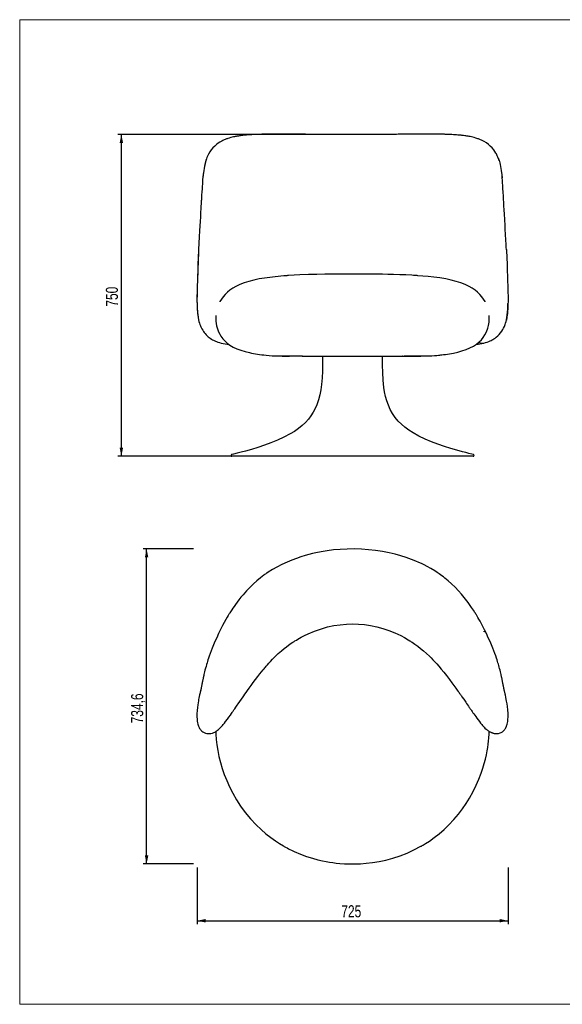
# Model space of a CAD drawing. Header units: millimetres. Extents: x 40 to 3320, y 40 to 2336.
# Tile 1 of 5: x 40 to 1304, y 40 to 2336. Entities that reach past the tile are written whole.
import ezdxf

# ---------------------------------------------------------------- set-up
doc = ezdxf.new("R2010")
doc.units = ezdxf.units.MM
doc.header["$LTSCALE"] = 8
doc.linetypes.add('PHANTOM', pattern=[12.7, 6.35, -1.27, 1.27, -1.27, 1.27, -1.27])
doc.layers.add('ANNOTAZIONI', color=8, linetype='Continuous')
doc.styles.add('SLDTEXTSTYLE4', font='ARIALN.TTF', dxfattribs={"width": 0.87})
doc.dimstyles.new('SLDDIMSTYLE0', dxfattribs={"dimtxt": 28, "dimasz": 20, "dimexe": 0, "dimexo": 0.0625, "dimgap": 7, "dimtad": 1, "dimdec": 1, "dimrnd": 1e-09, "dimzin": 12, "dimdsep": 46, "dimtxsty": 'SLDTEXTSTYLE4', "dimsah": 1, "dimcen": 0.09, "dimadec": 0, "dimazin": 3, "dimtfac": 1, "dimtdec": 1, "dimtofl": 0, "dimtmove": 0, "dimatfit": 3, "dimfxl": 1, "dimfrac": 2, "dimtolj": 1, "dimtzin": 12, "dimarcsym": 0})

# ---------------------------------------------------------------- blocks, each defined once
blk = doc.blocks.new('_D')
at = {"layer": 'ANNOTAZIONI', "transparency": 16777216}
for p, q in [((807.6, 2068.2), (268.9, 2068.2)), ((276.9, 1318.1), (276.9, 2068.2)), ((807.6, 1318.1), (268.9, 1318.1))]:
    blk.add_line(p, q, dxfattribs=at)
for points in [[(276.9, 2068.2), (272.9, 2048.2), (281, 2048.2)], [(276.9, 1318.1), (281, 1338.1), (272.9, 1338.1)]]:
    blk.add_solid(points, dxfattribs=at)
at = {"layer": 'ANNOTAZIONI', "transparency": 16777216, "insert": (240.8, 1666.8), "char_height": 28, "attachment_point": 1, "rotation": 90, "style": 'SLDTEXTSTYLE4'}
blk.add_mtext('750', dxfattribs=at)
blk = doc.blocks.new('_D_1')
at = {"layer": 'ANNOTAZIONI', "transparency": 16777216}
for p, q in [((445.2, 1101.9), (327.7, 1101.9)), ((335.7, 367.3), (335.7, 1101.9)), ((445.2, 367.3), (327.7, 367.3))]:
    blk.add_line(p, q, dxfattribs=at)
for points in [[(335.7, 1101.9), (331.7, 1081.9), (339.8, 1081.9)], [(335.7, 367.3), (339.8, 387.3), (331.7, 387.3)]]:
    blk.add_solid(points, dxfattribs=at)
at = {"layer": 'ANNOTAZIONI', "transparency": 16777216, "insert": (299.7, 695.1), "char_height": 28, "attachment_point": 1, "rotation": 90, "style": 'SLDTEXTSTYLE4'}
blk.add_mtext('734,6', dxfattribs=at)
blk = doc.blocks.new('_D_2')
at = {"layer": 'ANNOTAZIONI', "transparency": 16777216}
for p, q in [((453.2, 359.3), (453.2, 226.8)), ((1178.2, 359.3), (1178.2, 226.8)), ((453.2, 234.8), (1178.2, 234.8))]:
    blk.add_line(p, q, dxfattribs=at)
for points in [[(453.2, 234.8), (473.2, 230.8), (473.2, 238.9)], [(1178.2, 234.8), (1158.2, 238.9), (1158.2, 230.8)]]:
    blk.add_solid(points, dxfattribs=at)
at = {"layer": 'ANNOTAZIONI', "transparency": 16777216, "insert": (789.4, 270.9), "char_height": 28, "attachment_point": 1, "style": 'SLDTEXTSTYLE4'}
blk.add_mtext('725', dxfattribs=at)

msp = doc.modelspace()

# ---------------------------------------------------------------- linework, layer by layer
at = {"color": 7, "linetype": 'Continuous', "lineweight": 18}
for p, q in [((3320, 2336), (40, 2336)), ((40, 2336), (40, 40)), ((40, 40), (3320, 40))]:
    msp.add_line(p, q, dxfattribs=at)
at = {"color": 7, "linetype": 'Continuous', "lineweight": 25}
for p, q in [((1164.55, 1967.24), (1164.17, 1970.51)), ((1164.63, 1966.55), (1164.6, 1966.89)), ((1174.3, 1799.49), (1174.28, 1800.07)), ((598.16, 1731.3), (598.17, 1731.3)), ((1033.02, 1731.31), (1033, 1731.3)), ((676.18, 1551.72), (668.72, 1551.72)), ((698.73, 1551.72), (676.18, 1551.72)), ((698.54, 1551.72), (699.37, 1551.72)), ((699.72, 1551.72), (931.44, 1551.72)), ((745.58, 1551.72), (745.58, 1548.06)), ((885.58, 1548.06), (885.58, 1551.72)), ((932.61, 1551.72), (931.79, 1551.72)), ((932.42, 1551.72), (954.97, 1551.72)), ((954.97, 1551.72), (962.44, 1551.72)), ((533.53, 1318.24), (534.21, 1318.12)), ((1096.94, 1318.12), (534.21, 1318.12)), ((1127.68, 904.4), (1127.59, 904.62)), ((590.99, 458.67), (590.94, 458.65))]:
    msp.add_line(p, q, dxfattribs=at)
at = {"color": 8, "linetype": 'PHANTOM', "lineweight": 18}
for p, q in [((1164.57, 1966.89), (1164.64, 1966.19)), ((1174.27, 1800.25), (1174.28, 1800)), ((643.82, 1552.08), (637.14, 1552.08)), ((643.82, 1552.08), (661.65, 1552.08)), ((688.97, 1552.08), (661.65, 1552.08)), ((942.19, 1552.08), (969.51, 1552.08)), ((987.34, 1552.08), (969.51, 1552.08)), ((987.34, 1552.08), (993.98, 1552.08))]:
    msp.add_line(p, q, dxfattribs=at)
at = {"color": 7, "linetype": 'Continuous', "lineweight": 25, "flags": 128}
for points in [[(1099.42, 2061.06), (1096.08, 2061.93), (1092.98, 2062.65), (1090.14, 2063.25), (1087.58, 2063.75), (1085.36, 2064.15), (1083.49, 2064.47), (1081.79, 2064.74), (1079.75, 2065.05), (1077.19, 2065.41), (1074.58, 2065.75), (1072.4, 2066.01), (1070.66, 2066.21), (1069.19, 2066.36), (1066.81, 2066.6), (1064.2, 2066.85), (1061.24, 2067.1), (1057.61, 2067.38), (1054.25, 2067.62), (1050.59, 2067.85), (1047.38, 2068.02), (1044.75, 2068.15), (1042.8, 2068.24), (1040.56, 2068.34), (1038, 2068.44), (1035.22, 2068.53), (1032.91, 2068.6), (1031.2, 2068.65), (1030.07, 2068.68), (1028.95, 2068.71), (1026.12, 2068.78), (1022.61, 2068.85), (1018.38, 2068.91), (1013.37, 2068.98), (1007.78, 2069.02), (1002.3, 2069.05), (1000.49, 2069.06), (998.7, 2069.07), (996.93, 2069.07), (995.18, 2069.07), (993.45, 2069.07), (991.43, 2069.07), (988.05, 2069.07), (976.84, 2069.04), (966.06, 2068.99), (955.87, 2068.93), (946.44, 2068.87), (938.03, 2068.8), (930.76, 2068.75), (925.9, 2068.71), (921.82, 2068.68), (918.25, 2068.65), (914.54, 2068.62), (910.67, 2068.59), (906.5, 2068.56), (899.29, 2068.5), (891.04, 2068.44), (881.7, 2068.38), (871.29, 2068.32), (860.44, 2068.26), (846.06, 2068.21), (831.56, 2068.17), (816.99, 2068.15), (798.41, 2068.17), (780.14, 2068.22), (762.79, 2068.3), (754.96, 2068.35), (747.37, 2068.4), (740, 2068.45), (732.88, 2068.5), (726.49, 2068.54), (721.59, 2068.58), (717.54, 2068.61), (714.21, 2068.64), (710.49, 2068.67), (706.12, 2068.7), (701.08, 2068.74), (694.99, 2068.79), (688.48, 2068.84), (681.14, 2068.89), (673.04, 2068.95), (664.26, 2069), (654.91, 2069.04), (645.11, 2069.07), (640.3, 2069.07), (637.24, 2069.07), (634.85, 2069.07), (632.53, 2069.07), (630.3, 2069.06), (622.23, 2069.02), (615.92, 2068.96), (610.37, 2068.88), (607.39, 2068.82), (604.35, 2068.76), (600.8, 2068.67), (596.76, 2068.56), (593.04, 2068.43), (589.85, 2068.31), (587.37, 2068.2), (584.42, 2068.06), (581.32, 2067.89), (578.54, 2067.72), (576.1, 2067.57), (573.87, 2067.41), (571.52, 2067.23), (568.87, 2067.02), (565.94, 2066.76), (562.87, 2066.46), (560.23, 2066.18), (558.47, 2065.98), (557.01, 2065.8), (555.7, 2065.64), (554.05, 2065.42), (552, 2065.14), (549.62, 2064.78), (547.51, 2064.44), (545.8, 2064.15), (544.6, 2063.94), (543.61, 2063.76), (542.2, 2063.49), (540.29, 2063.1), (537.89, 2062.59), (535.03, 2061.92), (531.73, 2061.06)], [(531.72, 2061.06), (528.19, 2060.04), (525.35, 2059.14), (523.17, 2058.39), (521.62, 2057.82), (520.31, 2057.32), (518.88, 2056.75), (516.36, 2055.67), (513.65, 2054.41), (511, 2053.07), (506.48, 2050.5), (502.31, 2047.75), (498.55, 2044.92), (494.4, 2041.31), (490.21, 2037.03), (486.25, 2032.2), (483.13, 2027.71), (480.24, 2022.8), (479.4, 2021.2), (478.6, 2019.58), (477.65, 2017.53), (476.47, 2014.78), (475.22, 2011.52)], [(1155.94, 2011.52), (1154.35, 2015.59), (1152.95, 2018.74), (1151.9, 2020.91), (1150.83, 2022.95), (1149.71, 2024.95), (1144.91, 2032.2), (1140.95, 2037.03), (1136.76, 2041.31), (1132.6, 2044.92), (1127.74, 2048.52), (1122.25, 2051.93), (1116.26, 2055), (1114.24, 2055.92), (1112.37, 2056.71), (1110.68, 2057.38), (1109.14, 2057.97), (1107.55, 2058.54), (1105.42, 2059.27), (1102.73, 2060.12), (1099.43, 2061.06)], [(475.42, 2012.06), (474.51, 2009.3), (473.22, 2004.68), (472.01, 1999.57), (470.93, 1994.26), (469.98, 1989.01), (469.15, 1983.99), (468.45, 1979.6), (467.86, 1975.69), (467.36, 1972.36), (467.05, 1970.29), (466.8, 1968.63), (466.62, 1967.37), (466.52, 1966.55)], [(474.72, 2009.98), (474.09, 2008.08), (473.27, 2005.34), (472.37, 2002.02), (471.45, 1998.23), (470.54, 1994), (469.66, 1989.37), (468.81, 1984.35), (467.38, 1974.14), (466.53, 1966.37)], [(475.42, 2012.05), (475, 2010.88), (474.72, 2009.98)], [(1155.74, 2012.05), (1156.16, 2010.88), (1156.44, 2009.98)], [(1157.16, 2007.73), (1156.93, 2008.52), (1156.43, 2010.01)], [(1156.44, 2009.98), (1157.06, 2008.08), (1157.88, 2005.34), (1158.79, 2002.02), (1159.71, 1998.23), (1160.62, 1994), (1161.5, 1989.37), (1162.34, 1984.35), (1163.77, 1974.14), (1164.57, 1966.89)], [(466.52, 1966.55), (466.37, 1964.57), (466.27, 1962.35), (466.18, 1959.84), (466.04, 1957.03), (465.77, 1952.71), (465.38, 1947.71), (464.95, 1941.82), (464.48, 1934.96), (463.97, 1927.05), (463.64, 1921.61), (463.29, 1915.72), (463.18, 1913.78), (463.07, 1911.78), (462.95, 1909.74), (462.83, 1907.64), (462.75, 1906.26), (462.47, 1901.22), (462.17, 1895.76), (461.67, 1886.48), (461.12, 1876.27), (460.54, 1865.73), (459.92, 1854.96), (459.28, 1844), (458.43, 1829.46), (457.61, 1814.78), (456.88, 1800.07)], [(1174.28, 1800.07), (1174.01, 1804.76), (1173.67, 1809.62), (1173.3, 1814.65), (1172.93, 1819.85), (1172.56, 1825.86), (1172.24, 1832.07), (1171.94, 1838.28), (1171.64, 1844.39), (1171.34, 1850.4), (1171.05, 1856.29), (1170.36, 1869.7), (1169.7, 1882.39), (1169.15, 1892.57), (1168.63, 1902.19), (1168.49, 1904.61), (1168.36, 1906.99), (1168.1, 1911.62), (1167.84, 1916.16), (1167.58, 1920.58), (1167.32, 1924.87), (1166.77, 1933.98), (1166.3, 1942.12), (1165.88, 1949.37), (1165.49, 1955.81), (1165.09, 1961.51), (1164.63, 1966.55)], [(456.91, 1800.72), (456.78, 1797.91), (456.06, 1781.47), (455.38, 1765.43), (454.77, 1749.96), (454.37, 1738.98), (454.32, 1737.57), (454.27, 1736.17), (454.22, 1734.78), (454.17, 1733.4), (454.08, 1730.73), (453.99, 1728.02), (453.56, 1714.12), (453.26, 1701.19), (453.12, 1690.31), (453.12, 1680.26), (453.29, 1671.04), (453.64, 1662.68), (454.16, 1655.18), (454.58, 1650.75), (455.05, 1646.71), (455.57, 1643.08), (456.11, 1639.9), (456.62, 1637.27), (457.01, 1635.44)], [(456.88, 1800.07), (456.38, 1788.11), (455.98, 1777.19), (455.65, 1767.32), (455.37, 1758.48), (455.11, 1750.66), (454.87, 1743.82), (454.77, 1741.12), (454.67, 1738.59), (454.57, 1736.25), (454.47, 1734.07), (454.33, 1730.78), (454.17, 1726.58), (453.81, 1716.73), (453.51, 1707), (453.24, 1694.73), (453.14, 1682.92), (453.26, 1671.72), (453.67, 1661.28), (454.2, 1653.7), (454.88, 1647.1), (455.68, 1641.41), (456.59, 1636.52), (457.6, 1632.28)], [(1174.28, 1800), (1174.37, 1797.91), (1175.1, 1781.47), (1175.77, 1765.43), (1176.38, 1749.96), (1176.79, 1738.98), (1176.84, 1737.57), (1176.89, 1736.17), (1176.94, 1734.78), (1176.99, 1733.4), (1177.08, 1730.73), (1177.17, 1728.02), (1177.59, 1714.12), (1177.89, 1701.19), (1178.04, 1690.31), (1178.03, 1680.26), (1177.86, 1671.04), (1177.51, 1662.68), (1176.99, 1655.18), (1176.57, 1650.75), (1176.1, 1646.71), (1175.58, 1643.08), (1175.05, 1639.9), (1174.54, 1637.27), (1174.14, 1635.44)], [(598.09, 1731.34), (585.81, 1728.78), (574.15, 1725.8), (563.19, 1722.36), (552.99, 1718.43), (543.63, 1713.96), (536.51, 1709.8), (530.02, 1705.27), (524.15, 1700.41), (518.88, 1695.25), (514.2, 1689.82), (510.1, 1684.14)], [(1033.04, 1731.33), (1019.05, 1733.7), (1005.39, 1735.56), (992.24, 1737.02), (979.72, 1738.17), (968.1, 1739.06), (966.35, 1739.19), (964.24, 1739.33), (960.81, 1739.56), (957.41, 1739.77), (954.05, 1739.97), (939.51, 1740.74), (925.75, 1741.32), (911.12, 1741.8), (897.59, 1742.14), (885.21, 1742.38), (874, 1742.54), (866.02, 1742.62), (858.51, 1742.69), (850.41, 1742.74), (841.64, 1742.78), (829.27, 1742.81), (815.77, 1742.81), (801.15, 1742.8), (785.43, 1742.76), (768.64, 1742.65), (751.13, 1742.46), (732.66, 1742.12), (713.28, 1741.59), (693.06, 1740.8), (679.99, 1740.13), (666.65, 1739.31), (665.08, 1739.2), (663.75, 1739.11), (662.41, 1739.02), (661.07, 1738.92), (659.72, 1738.82), (658.36, 1738.72), (657, 1738.61), (655.63, 1738.51), (635.56, 1736.67), (616.97, 1734.4), (598.11, 1731.33)], [(1121.05, 1684.14), (1116.96, 1689.82), (1112.28, 1695.25), (1107.01, 1700.41), (1101.13, 1705.27), (1094.64, 1709.8), (1087.53, 1713.96), (1078.17, 1718.43), (1067.97, 1722.36), (1057, 1725.8), (1045.34, 1728.78), (1033.06, 1731.34)], [(510.1, 1684.14), (506.77, 1678.63), (506.42, 1677.93)], [(1124.74, 1677.92), (1124.44, 1678.53), (1121.05, 1684.14)], [(1173.56, 1632.28), (1174.57, 1636.52), (1175.47, 1641.41), (1176.28, 1647.1), (1176.96, 1653.7), (1177.49, 1661.28), (1177.89, 1671.72), (1177.92, 1674.08)], [(457.61, 1632.21), (458.74, 1628.37), (459.75, 1625.4), (460.52, 1623.38), (461.19, 1621.75), (461.9, 1620.13), (462.64, 1618.53), (464.47, 1614.98), (466.39, 1611.71), (468.23, 1608.93), (470.15, 1606.32), (472.16, 1603.86), (474.28, 1601.51), (476.76, 1599.03), (479.23, 1596.82), (481.49, 1594.99), (483.93, 1593.18), (486.64, 1591.38), (489.19, 1589.85), (491.48, 1588.61), (492.86, 1587.91), (494.49, 1587.14), (496.52, 1586.24), (499, 1585.24), (501.97, 1584.16), (505.49, 1583.04), (509.63, 1581.91)], [(497.08, 1646.02), (496.94, 1644.4), (496.8, 1638.59), (497.07, 1632.93), (497.71, 1627.47), (498.7, 1622.21), (500.74, 1614.83), (503.25, 1608.31), (506.04, 1602.64), (508.95, 1597.78), (513.01, 1592.18), (517.76, 1586.86), (523.27, 1581.83), (529.72, 1577.12), (537.22, 1572.75), (545.72, 1568.79), (555.13, 1565.26), (565.08, 1562.25), (575.23, 1559.76), (580.12, 1558.74), (584.98, 1557.81), (589.78, 1556.98), (594.5, 1556.24), (599.12, 1555.57), (604.44, 1554.87), (608.74, 1554.36), (614.43, 1553.73), (621.16, 1553.09), (628.72, 1552.52), (637.03, 1552.08)], [(994.12, 1552.08), (1000.81, 1552.42), (1006.75, 1552.83), (1011.85, 1553.26), (1015.99, 1553.65), (1019.06, 1553.98), (1021.77, 1554.28), (1024.07, 1554.55), (1027.9, 1555.02), (1032.55, 1555.64), (1037.19, 1556.32), (1041.8, 1557.05), (1046.33, 1557.84), (1050.75, 1558.68), (1060.78, 1560.89), (1070.66, 1563.55), (1080.2, 1566.73), (1089.22, 1570.44), (1097.55, 1574.74), (1104.82, 1579.46), (1110.88, 1584.43), (1115.87, 1589.5), (1120.19, 1594.86), (1124.24, 1601.08), (1127.87, 1608.22), (1130.89, 1616.34), (1132.64, 1623.07), (1133.83, 1630.34), (1134.02, 1632.23), (1134.18, 1634.16), (1134.28, 1636.12), (1134.35, 1638.24), (1134.35, 1640.58), (1134.28, 1643.12), (1134.12, 1645.87), (1134.11, 1645.98)], [(1121.52, 1581.91), (1125.84, 1583.09), (1129.66, 1584.32), (1133.04, 1585.58), (1136.01, 1586.84), (1138.56, 1588.04), (1140.71, 1589.15), (1142.85, 1590.37), (1145.17, 1591.8), (1147.76, 1593.56), (1150.61, 1595.73), (1154.12, 1598.78), (1157.6, 1602.28), (1160.68, 1605.91), (1163.6, 1609.92), (1165.66, 1613.18), (1167.62, 1616.73), (1169.43, 1620.51), (1170.34, 1622.65), (1171.29, 1625.09), (1172.39, 1628.29), (1173.54, 1632.21)], [(745.58, 1548.06), (745.54, 1532.23), (745.29, 1516.38), (744.59, 1500.6), (743.24, 1484.99), (741.57, 1472.9), (739.26, 1461.02), (736.19, 1449.39), (732.26, 1438.06), (728.42, 1429.25), (723.91, 1420.67), (718.68, 1412.37), (712.66, 1404.36), (705.8, 1396.67), (698.2, 1389.45), (689.69, 1382.58), (680.28, 1376.07), (670.08, 1369.93), (655.92, 1362.48), (640.99, 1355.64), (625.62, 1349.4), (610.11, 1343.73), (594.78, 1338.65), (579.95, 1334.13), (565.92, 1330.18), (555.86, 1327.51), (546.61, 1325.17), (538.3, 1323.15), (533.76, 1322.07)], [(637.03, 1552.08), (638.91, 1552.01), (640.75, 1551.95), (642.56, 1551.9), (644.35, 1551.86), (646.73, 1551.81), (649.12, 1551.78), (651.56, 1551.76), (654.61, 1551.74), (657.83, 1551.73), (661.27, 1551.72), (664.91, 1551.72), (668.72, 1551.72)], [(1097.4, 1322.07), (1093.57, 1322.97), (1087, 1324.56), (1079.78, 1326.36), (1071.99, 1328.37), (1058.78, 1331.96), (1044.63, 1336.09), (1029.84, 1340.76), (1014.71, 1345.98), (999.53, 1351.76), (984.59, 1358.1), (970.19, 1365.01), (956.63, 1372.51), (946.75, 1378.81), (937.71, 1385.47), (929.59, 1392.49), (922.37, 1399.86), (915.17, 1408.62), (908.98, 1417.75), (903.72, 1427.23), (899.31, 1437.03), (895.68, 1447.1), (892.76, 1457.42), (890.46, 1467.95), (888.71, 1478.67), (886.9, 1495.79), (885.97, 1513.14), (885.63, 1530.61), (885.58, 1548.06)], [(961.63, 1551.72), (968.6, 1551.72), (974.79, 1551.73), (981.98, 1551.78), (988.37, 1551.89), (994.12, 1552.08)], [(534.1, 1322.07), (533.61, 1321.89), (533.24, 1321.62), (532.97, 1321.34), (532.81, 1321.1), (532.72, 1320.92), (532.68, 1320.82), (532.65, 1320.73), (532.62, 1320.64), (532.59, 1320.54), (532.55, 1320.36), (532.5, 1319.98), (532.5, 1319.59), (532.64, 1319.06), (532.98, 1318.58), (533.53, 1318.24)], [(1097.63, 1318.24), (1097.97, 1318.43), (1098.01, 1318.47)], [(1127.71, 904.4), (1123.53, 913), (1119.64, 920.68), (1116.09, 927.42), (1112.93, 933.22), (1110.2, 938.07), (1107.95, 941.97), (1106.3, 944.77), (1105.12, 946.75), (1104.16, 948.34), (1103.1, 950.08), (1101.94, 951.96), (1100.67, 953.99), (1097.24, 959.35), (1093.17, 965.46), (1085.09, 976.89), (1076.13, 988.53), (1069.48, 996.52), (1062.35, 1004.53), (1054.69, 1012.53), (1046.52, 1020.42), (1038.49, 1027.6), (1034.68, 1030.8), (1030.98, 1033.8), (1027.39, 1036.61), (1023.92, 1039.23), (1020.59, 1041.67), (1017.39, 1043.93), (1013.04, 1046.89), (1007.2, 1050.66), (997.93, 1056.23), (989.57, 1060.85), (982.25, 1064.61), (976.02, 1067.61), (969.96, 1070.38), (963.54, 1073.14), (952.71, 1077.45), (940.95, 1081.66), (928.24, 1085.68), (914.93, 1089.37), (900.7, 1092.74), (885.55, 1095.72), (869.5, 1098.22), (852.83, 1100.12), (836.57, 1101.3), (820.9, 1101.81), (803.4, 1101.66), (786.8, 1100.81), (771.16, 1099.39), (756.49, 1097.49), (742.82, 1095.22), (730.13, 1092.68), (722.17, 1090.85), (714.06, 1088.81), (705.16, 1086.34), (695.5, 1083.4), (685.13, 1079.9), (674.33, 1075.86), (662.97, 1071.16), (651.16, 1065.72), (638.98, 1059.45), (629.09, 1053.81), (619.11, 1047.55), (615.97, 1045.45), (614.16, 1044.21), (612.53, 1043.07), (610.87, 1041.89), (609.18, 1040.67), (601.29, 1034.69), (592.91, 1027.81), (585.09, 1020.85), (577.01, 1013.08), (568.76, 1004.47), (560.39, 995.01), (555.61, 989.25), (550.85, 983.23), (546.52, 977.51), (542.75, 972.32), (539.5, 967.68), (536.74, 963.61), (534.42, 960.13), (532.55, 957.23), (531.08, 954.93), (530.01, 953.23), (529.56, 952.51), (528.8, 951.28), (527.66, 949.43), (526.15, 946.95), (523.61, 942.66), (520.49, 937.25), (516.84, 930.71), (512.74, 923.05), (508.25, 914.27), (503.45, 904.4)], [(589.75, 797.68), (595.11, 804.71), (599.8, 810.7), (603.78, 815.67), (607.02, 819.64), (609.51, 822.63), (610.98, 824.38), (611.91, 825.47), (612.65, 826.35), (614.64, 828.65), (617.26, 831.64), (620.54, 835.31), (624.51, 839.62), (629.22, 844.56), (634.57, 849.96), (642.68, 857.68), (650.09, 864.27), (656.7, 869.77), (661.84, 873.82), (666.21, 877.11), (669.75, 879.66), (672.95, 881.9), (676.23, 884.12), (679.6, 886.32), (681.4, 887.47), (684.71, 889.51), (688.45, 891.74), (692.26, 893.93), (696.16, 896.07), (704.02, 900.14), (712.17, 904), (727.38, 910.35), (743.18, 915.8), (757.69, 919.84), (772.28, 923), (786.86, 925.27), (801.37, 926.63), (815.75, 927.08), (829.93, 926.62), (843.85, 925.32), (857.78, 923.2), (872.06, 920.18), (886.6, 916.22), (900.32, 911.63), (914.1, 906.16), (927.82, 899.8), (936.8, 895.09), (945.66, 889.99), (949.1, 887.88), (950.94, 886.71), (952.66, 885.61), (954.38, 884.48), (961.02, 879.94), (967.69, 875.06), (974.36, 869.85), (981.03, 864.29), (987.77, 858.32), (994.98, 851.54), (998.97, 847.59), (1003.08, 843.38), (1007.3, 838.92), (1011.8, 834), (1016.83, 828.28), (1022.29, 821.87), (1028.21, 814.64), (1034.59, 806.58), (1041.41, 797.68)], [(503.55, 904.63), (499.05, 894.93), (495.11, 886.02), (491.67, 877.9), (488.71, 870.56), (486.16, 863.99), (483.99, 858.16), (481.84, 852.14), (480.12, 847.14), (478.8, 843.12), (477.65, 839.56), (476.59, 836.14), (475.35, 832.04), (474.17, 827.94), (472.98, 823.65), (471.72, 818.92), (470.85, 815.47), (469.99, 811.92), (469.29, 808.93), (468.76, 806.6), (468.35, 804.7), (468, 803.1), (467.71, 801.74), (467.46, 800.53), (467.18, 799.19), (466.88, 797.7), (466.68, 796.7), (466.46, 795.63), (466.24, 794.49), (466.04, 793.48), (465.91, 792.81), (465.51, 790.78), (465.11, 788.73), (464.72, 786.69), (464.29, 784.51), (463.88, 782.36), (463.5, 780.41), (463.19, 778.82), (462.95, 777.58), (462.83, 776.99), (462.7, 776.35), (462.56, 775.62), (462.4, 774.83), (462.24, 773.99), (462.09, 773.27), (461.96, 772.61), (461.86, 772.13), (461.79, 771.8), (461.73, 771.52), (461.69, 771.32), (461.67, 771.21), (461.67, 771.22)], [(1169.48, 771.22), (1169.48, 771.23), (1169.45, 771.39), (1169.39, 771.65), (1169.33, 771.98), (1169.23, 772.43), (1169.1, 773.1), (1168.91, 774.01), (1168.74, 774.86), (1168.58, 775.67), (1168.44, 776.4), (1168.31, 777.05), (1168.2, 777.65), (1167.97, 778.77), (1167.7, 780.19), (1167.37, 781.9), (1166.99, 783.84), (1166.61, 785.81), (1166.23, 787.79), (1165.84, 789.77), (1165.51, 791.48), (1165.18, 793.18), (1165.07, 793.7), (1164.89, 794.63), (1164.71, 795.52), (1164.55, 796.37), (1164.38, 797.18), (1164.04, 798.85), (1163.73, 800.35), (1163.45, 801.69), (1163.13, 803.2), (1162.78, 804.81), (1162.36, 806.72), (1161.83, 809.08), (1161.12, 812.1), (1160.25, 815.66), (1159.39, 819.08), (1158.39, 822.88), (1157.42, 826.4), (1156.49, 829.7), (1155.53, 832.96), (1154.54, 836.24), (1153.48, 839.65), (1152.33, 843.2), (1151, 847.23), (1149.28, 852.23), (1147.13, 858.25), (1144.96, 864.07), (1142.42, 870.64), (1139.45, 877.97), (1136.03, 886.07), (1132.09, 894.96), (1127.6, 904.63)], [(519.83, 699.29), (523.91, 704.7), (527.63, 709.81), (530.92, 714.41), (533.71, 718.36), (535.12, 720.38), (536.3, 722.08), (537.38, 723.63), (538.37, 725.05), (539.25, 726.33), (541.36, 729.37), (544.04, 733.25), (546.76, 737.2), (549.36, 740.98), (552.99, 746.24), (556.52, 751.33), (560.5, 757.06), (562.31, 759.67), (564.62, 762.97), (567.45, 766.98), (570.79, 771.71), (574.68, 777.15), (579.12, 783.31), (584.15, 790.17), (589.76, 797.69)], [(1041.4, 797.69), (1047.12, 790.02), (1052.05, 783.28), (1056.22, 777.51), (1059.64, 772.73), (1061.95, 769.47), (1063.77, 766.9), (1065.1, 765.01), (1066.04, 763.67), (1067.02, 762.27), (1068.08, 760.75), (1069.23, 759.11), (1070.45, 757.35), (1074.72, 751.21), (1079.47, 744.35), (1081.59, 741.27), (1083.71, 738.2), (1085.8, 735.16), (1087.69, 732.42), (1089.15, 730.31), (1090.17, 728.83), (1091, 727.63), (1091.82, 726.45), (1092.73, 725.13), (1094.17, 723.05), (1096.3, 720), (1098.15, 717.37), (1100.33, 714.28), (1102.76, 710.86), (1105.43, 707.17), (1108.29, 703.29), (1111.32, 699.29)], [(462.02, 772.92), (461.93, 772.55), (461.63, 771.39), (461.4, 770.45), (461.16, 769.48), (460.91, 768.47), (460.67, 767.47), (460.32, 765.96), (459.84, 763.9), (459.29, 761.46), (458.5, 757.79), (457.74, 754.11), (457.05, 750.54), (456.47, 747.38), (455.76, 743.2), (454.98, 737.99), (454.2, 731.87), (453.54, 725.01), (453.13, 717.65), (453.1, 710.06)], [(1178.05, 710.06), (1177.99, 718.5), (1177.47, 726.68), (1176.67, 734.25), (1175.74, 740.94), (1174.83, 746.52), (1174.05, 750.83), (1172.99, 756.21), (1171.96, 761.02), (1171.49, 763.13), (1171.07, 764.96), (1170.71, 766.5), (1170.4, 767.82), (1170.01, 769.42), (1169.66, 770.83), (1169.35, 772.08), (1169.13, 772.94)], [(453.1, 710.06), (453.4, 704.7), (453.89, 700.25), (454.51, 696.56), (455.21, 693.52), (455.92, 691.03), (456.77, 688.56), (457.53, 686.7), (458.15, 685.35), (458.6, 684.45), (458.94, 683.81), (459.32, 683.15), (459.85, 682.3), (460.96, 680.73), (462.48, 678.9), (464.46, 676.96), (466.95, 675.06), (469.82, 673.47), (472.86, 672.32), (476.02, 671.58), (479.26, 671.22), (482.55, 671.23), (485.66, 671.6), (489.39, 672.54), (492.47, 673.73), (494.8, 674.88), (496.06, 675.59), (496.93, 676.13), (497.92, 676.76), (499.12, 677.6), (501.1, 679.1), (503.47, 681.08), (505.91, 683.33), (507.14, 684.53), (508.58, 686), (510.52, 688.08), (512.32, 690.1), (514.46, 692.59), (516.95, 695.63), (519.83, 699.29)], [(1111.32, 699.29), (1114.24, 695.59), (1116.74, 692.54), (1118.86, 690.06), (1120.72, 687.99), (1122.5, 686.08), (1124.23, 684.31), (1126.74, 681.93), (1127.94, 680.86), (1129.1, 679.88), (1130.21, 678.98), (1131.3, 678.17), (1132.35, 677.44), (1133.38, 676.81), (1134.41, 676.24), (1135.48, 675.69), (1136.6, 675.14), (1137.75, 674.6), (1138.95, 674.07), (1140.18, 673.54), (1141.45, 673.03), (1142.76, 672.55), (1144.1, 672.11), (1145.53, 671.75), (1148.64, 671.28), (1152.14, 671.25), (1154.04, 671.42), (1156, 671.74), (1159.51, 672.72), (1162.38, 673.99), (1164.76, 675.45), (1166.78, 677.05), (1169.81, 680.33), (1170.89, 681.83), (1171.79, 683.24), (1172.53, 684.51), (1172.98, 685.36), (1173.36, 686.1), (1173.66, 686.75), (1173.93, 687.36), (1174.24, 688.14), (1174.68, 689.35), (1175.24, 691.04), (1175.88, 693.27), (1176.56, 696.15), (1177.2, 699.79), (1177.73, 704.36), (1178.05, 710.06)], [(497, 676.17), (497.22, 669.74), (498.1, 657.72), (499.52, 645.19), (501.57, 631.97), (504.34, 618.09), (507.91, 603.61), (511.92, 589.97), (516.72, 575.93), (522.38, 561.56), (528.96, 546.91), (536.51, 532.08), (545.1, 517.16), (554.77, 502.25), (565.59, 487.44), (577.6, 472.84), (590.86, 458.59)], [(1040.29, 458.59), (1051.84, 470.9), (1062.35, 483.36), (1071.89, 495.88), (1080.5, 508.37), (1088.23, 520.76), (1096.73, 535.99), (1104.03, 550.81), (1110.25, 565.12), (1115.47, 578.8), (1119.4, 590.47), (1122.68, 601.54), (1125.39, 611.95), (1127.6, 621.69), (1129.36, 630.72), (1130.73, 638.89), (1131.79, 646.34), (1132.64, 653.51), (1133.38, 661.43), (1133.96, 670.29), (1134.17, 676.37)], [(590.89, 458.58), (602.45, 447.48), (613.9, 437.55), (625.14, 428.71), (636.08, 420.9), (645.4, 414.81), (654.38, 409.4), (656.21, 408.35), (659.62, 406.44), (663.02, 404.6), (666.4, 402.82), (669.76, 401.11), (673.09, 399.46), (676.4, 397.88), (679.69, 396.35), (694.51, 390.04), (708.64, 384.85), (721.97, 380.62), (734.43, 377.24), (745.95, 374.58), (754.31, 372.91), (762.04, 371.57), (769.53, 370.45), (777.62, 369.43), (786.34, 368.55), (797.03, 367.79), (808.53, 367.35), (820.83, 367.32), (833.92, 367.78), (847.75, 368.82), (862.31, 370.54), (877.53, 373.04), (893.37, 376.42), (909.75, 380.79), (926.58, 386.26), (942.6, 392.47), (958.82, 399.83), (975.14, 408.46), (976.16, 409.05), (977.16, 409.63), (978.17, 410.22), (979.19, 410.81), (980.2, 411.41), (981.22, 412.02), (986.03, 414.98), (994.71, 420.65), (1006.04, 428.73), (1017.46, 437.72), (1028.89, 447.65), (1040.26, 458.58)], [(1040.29, 458.59), (1040.28, 458.58), (1040.26, 458.58)]]:
    msp.add_lwpolyline(points, dxfattribs=at)
at = {"color": 8, "linetype": 'PHANTOM', "lineweight": 18, "flags": 128}
for points in [[(643.82, 1552.08), (650.81, 1551.85), (657.65, 1551.75), (663.08, 1551.72), (668.72, 1551.72)], [(987.34, 1552.08), (980.34, 1551.85), (973.51, 1551.75), (968.07, 1551.72), (962.44, 1551.72)]]:
    msp.add_lwpolyline(points, dxfattribs=at)
at = {"color": 8, "linetype": 'PHANTOM', "lineweight": 18}
for centre, radius, start, end in [((479.82, 1638), 22.95, 186.39755, 194.56551), ((1151.33, 1638), 22.95, 345.43449, 353.60245), ((1117.85, 1593.34), 11.97, 231.24059, 287.79211), ((675.61, 1817.94), 266.22, 266.99323, 270.12303), ((698.78, 1683.53), 131.82, 265.72995, 269.97933), ((932.37, 1683.53), 131.82, 270.02067, 274.27005), ((955.54, 1817.94), 266.22, 269.87697, 273.00677), ((1120.22, 901.88), 7.86, 20.36355, 85.3405)]:
    msp.add_arc(centre, radius, start, end, dxfattribs=at)
at = {"color": 7, "linetype": 'Continuous', "lineweight": 25}
for centre, radius, start, end in [((546.5, 1733.43), 155.95, 256.3247, 263.05838), ((1085.06, 1731.34), 153.82, 276.90598, 283.71008), ((1096.94, 1320.12), 2, 269.99991, 76.75882)]:
    msp.add_arc(centre, radius, start, end, dxfattribs=at)

# ---------------------------------------------------------------- dimensions: what is measured, and where the dimension line sits
at = {"layer": 'ANNOTAZIONI'}
for base, p1, p2, angle, picture, middle in [((276.94, 2068.15), (815.58, 1318.12), (815.58, 2068.15), 90, '_D', (276.94, 1693.14)), ((335.75, 1101.85), (453.22, 367.27), (453.22, 1101.85), 90, '_D_1', (335.75, 734.56)), ((1178.22, 234.84), (453.22, 367.27), (1178.22, 367.27), 0, '_D_2', (815.72, 234.84))]:
    dim = msp.add_linear_dim(base=base, p1=p1, p2=p2, angle=angle, dimstyle='SLDDIMSTYLE0', dxfattribs=at)
    dim.commit()
    dim.dimension.update_dxf_attribs({"geometry": picture, "text_midpoint": middle, "dimtype": 160})

doc.saveas('drawing.dxf')
